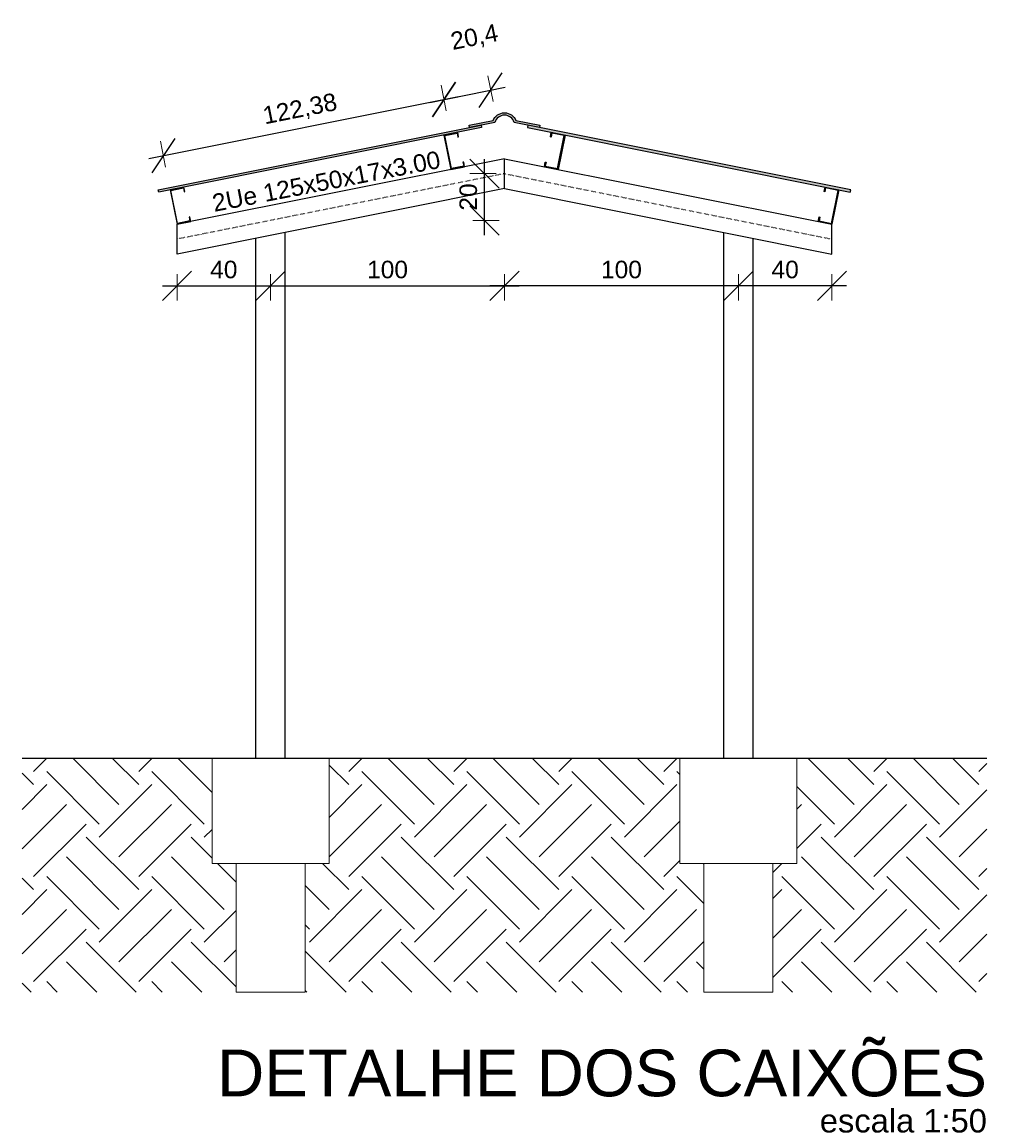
# Model space of a CAD drawing. Header units: millimetres. Extents: x 10789 to 19217, y 2620 to 5346.
# Tile 45 of 49: x 17866 to 18278, y 2767 to 3239. Entities that reach past the tile are written whole.
import ezdxf

# ---------------------------------------------------------------- set-up
doc = ezdxf.new("R2010")
doc.units = ezdxf.units.MM
doc.linetypes.add('DOT2', pattern=[3.175, 0, -3.175])
for name, color, linetype, lineweight in [('DT-Cotas', 4, 'Continuous', 5), ('FO-Cotas', 4, 'Continuous', 5), ('FO-Elementos em vista', 7, 'Continuous', 5), ('LC-Textos', 7, 'Continuous', 20)]:
    doc.layers.add(name, color=color, linetype=linetype, lineweight=lineweight)
for name, color, linetype in [('PILARES', 3, 'Continuous'), ('TELHA', 251, 'Continuous'), ('TERRENO', 26, 'Continuous'), ('TERÇA', 5, 'Continuous'), ('TRELIÇA', 1, 'Continuous'), ('TRELIÇA EIXO', 89, 'DOT2')]:
    doc.layers.add(name, color=color, linetype=linetype)
doc.styles.add('Annotative', font='arial.ttf')
doc.styles.add('Arial', font='arial.ttf')
doc.styles.add('MURILO', font='arial.ttf', dxfattribs={"height": 1.5})
doc.dimstyles.new('MURILO', dxfattribs={"dimscale": 0, "dimtxt": 1.5, "dimasz": 2.5, "dimexe": 1.25, "dimexo": 0, "dimtad": 1, "dimtxsty": 'Annotative', "dimblk": 'OBLIQUE', "dimcen": 2.5, "dimdle": 1.25, "dimclrd": 256, "dimclre": 256, "dimclrt": 7, "dimadec": 0, "dimazin": 0, "dimtfac": 1, "dimtmove": 0, "dimatfit": 3, "dimldrblk": 'OBLIQUE', "dimfxl": 1, "dimfxlon": 1, "dimtfillclr": 5, "dimlwe": -1, "dimarcsym": 0})

# ---------------------------------------------------------------- blocks, each defined once
blk = doc.blocks.new('_Oblique')
at = {"color": 0, "linetype": 'ByBlock', "lineweight": -2}
blk.add_line((-0.5, -0.5), (0.5, 0.5), dxfattribs=at)
blk = doc.blocks.new('*D168')
at = {"layer": 'Defpoints', "color": 0, "transparency": 16777216}
for p in [(17972.04, 3154.32), (17932.04, 3146.32), (17972.04, 3126.32)]:
    blk.add_point(p, dxfattribs=at)
at = {"layer": 'FO-Cotas', "transparency": 16777216}
for p, q in [((17932.04, 3131.32), (17932.04, 3120.07)), ((17972.04, 3131.32), (17972.04, 3120.07))]:
    blk.add_line(p, q, dxfattribs=at)
at = {"layer": 'FO-Cotas', "lineweight": -2, "transparency": 16777216}
blk.add_line((17925.79, 3126.32), (17978.29, 3126.32), dxfattribs=at)
at = {"layer": 'FO-Cotas', "lineweight": -2, "transparency": 16777216, "xscale": 12.5, "yscale": 12.5, "zscale": 12.5, "rotation": 180}
blk.add_blockref('_Oblique', (17932.04, 3126.32), dxfattribs=at)
at = {"layer": 'FO-Cotas', "lineweight": -2, "transparency": 16777216, "xscale": 12.5, "yscale": 12.5, "zscale": 12.5}
blk.add_blockref('_Oblique', (17972.04, 3126.32), dxfattribs=at)
at = {"layer": 'FO-Cotas', "color": 7, "transparency": 16777216, "insert": (17952.04, 3133.27), "char_height": 7.5, "attachment_point": 5, "style": 'Annotative'}
blk.add_mtext('40', dxfattribs=at)
blk = doc.blocks.new('*D169')
at = {"layer": 'Defpoints', "color": 0, "transparency": 16777216}
for p in [(18072.04, 3174.32), (17972.04, 3154.32), (18072.04, 3126.32)]:
    blk.add_point(p, dxfattribs=at)
at = {"layer": 'FO-Cotas', "transparency": 16777216}
for p, q in [((17972.04, 3131.32), (17972.04, 3120.07)), ((18072.04, 3131.32), (18072.04, 3120.07))]:
    blk.add_line(p, q, dxfattribs=at)
at = {"layer": 'FO-Cotas', "lineweight": -2, "transparency": 16777216}
blk.add_line((17965.79, 3126.32), (18078.29, 3126.32), dxfattribs=at)
at = {"layer": 'FO-Cotas', "lineweight": -2, "transparency": 16777216, "xscale": 12.5, "yscale": 12.5, "zscale": 12.5, "rotation": 180}
blk.add_blockref('_Oblique', (17972.04, 3126.32), dxfattribs=at)
at = {"layer": 'FO-Cotas', "lineweight": -2, "transparency": 16777216, "xscale": 12.5, "yscale": 12.5, "zscale": 12.5}
blk.add_blockref('_Oblique', (18072.04, 3126.32), dxfattribs=at)
at = {"layer": 'FO-Cotas', "color": 7, "transparency": 16777216, "insert": (18022.04, 3133.27), "char_height": 7.5, "attachment_point": 5, "style": 'Annotative'}
blk.add_mtext('100', dxfattribs=at)
blk = doc.blocks.new('*D170')
at = {"layer": 'Defpoints', "color": 0, "transparency": 16777216}
for p in [(18172.04, 3154.32), (18212.04, 3146.32), (18172.04, 3126.32)]:
    blk.add_point(p, dxfattribs=at)
at = {"layer": 'FO-Cotas', "transparency": 16777216}
for p, q in [((18172.04, 3131.32), (18172.04, 3120.07)), ((18212.04, 3131.32), (18212.04, 3120.07))]:
    blk.add_line(p, q, dxfattribs=at)
at = {"layer": 'FO-Cotas', "lineweight": -2, "transparency": 16777216}
blk.add_line((18218.29, 3126.32), (18165.79, 3126.32), dxfattribs=at)
at = {"layer": 'FO-Cotas', "lineweight": -2, "transparency": 16777216, "xscale": 12.5, "yscale": 12.5, "zscale": 12.5, "rotation": 180}
blk.add_blockref('_Oblique', (18172.04, 3126.32), dxfattribs=at)
at = {"layer": 'FO-Cotas', "lineweight": -2, "transparency": 16777216, "xscale": 12.5, "yscale": 12.5, "zscale": 12.5}
blk.add_blockref('_Oblique', (18212.04, 3126.32), dxfattribs=at)
at = {"layer": 'FO-Cotas', "color": 7, "transparency": 16777216, "insert": (18192.04, 3133.27), "char_height": 7.5, "attachment_point": 5, "style": 'Annotative'}
blk.add_mtext('40', dxfattribs=at)
blk = doc.blocks.new('*D171')
at = {"layer": 'Defpoints', "color": 0, "transparency": 16777216}
for p in [(18072.04, 3174.32), (18172.04, 3154.32), (18072.04, 3126.32)]:
    blk.add_point(p, dxfattribs=at)
at = {"layer": 'FO-Cotas', "transparency": 16777216}
for p, q in [((18072.04, 3131.32), (18072.04, 3120.07)), ((18172.04, 3131.32), (18172.04, 3120.07))]:
    blk.add_line(p, q, dxfattribs=at)
at = {"layer": 'FO-Cotas', "lineweight": -2, "transparency": 16777216}
blk.add_line((18178.29, 3126.32), (18065.79, 3126.32), dxfattribs=at)
at = {"layer": 'FO-Cotas', "lineweight": -2, "transparency": 16777216, "xscale": 12.5, "yscale": 12.5, "zscale": 12.5, "rotation": 180}
blk.add_blockref('_Oblique', (18072.04, 3126.32), dxfattribs=at)
at = {"layer": 'FO-Cotas', "lineweight": -2, "transparency": 16777216, "xscale": 12.5, "yscale": 12.5, "zscale": 12.5}
blk.add_blockref('_Oblique', (18172.04, 3126.32), dxfattribs=at)
at = {"layer": 'FO-Cotas', "color": 7, "transparency": 16777216, "insert": (18122.04, 3133.27), "char_height": 7.5, "attachment_point": 5, "style": 'Annotative'}
blk.add_mtext('100', dxfattribs=at)
blk = doc.blocks.new('*D172')
at = {"layer": 'Defpoints', "color": 0, "transparency": 16777216}
for p in [(18063.53, 3174.32), (18072.04, 3174.32), (17972.04, 3154.32)]:
    blk.add_point(p, dxfattribs=at)
at = {"layer": 'FO-Cotas', "lineweight": -2, "transparency": 16777216}
blk.add_line((18063.53, 3148.07), (18063.53, 3180.57), dxfattribs=at)
at = {"layer": 'FO-Cotas', "transparency": 16777216}
for p, q in [((18068.53, 3174.32), (18057.28, 3174.32)), ((18058.53, 3154.32), (18069.78, 3154.32))]:
    blk.add_line(p, q, dxfattribs=at)
at = {"layer": 'FO-Cotas', "lineweight": -2, "transparency": 16777216, "xscale": 12.5, "yscale": 12.5, "zscale": 12.5}
for p, rotation in [((18063.53, 3174.32), 90), ((18063.53, 3154.32), 270)]:
    blk.add_blockref('_Oblique', p, dxfattribs=dict(at, rotation=rotation))
at = {"layer": 'FO-Cotas', "color": 7, "transparency": 16777216, "insert": (18056.58, 3164.32), "char_height": 7.5, "attachment_point": 5, "rotation": 90, "style": 'Annotative'}
blk.add_mtext('20', dxfattribs=at)
blk = doc.blocks.new('*D205')
at = {"layer": 'Defpoints', "color": 0, "transparency": 16777216}
for p in [(18046.18, 3206.02), (18052.04, 3176.69), (17932.04, 3152.69)]:
    blk.add_point(p, dxfattribs=at)
at = {"layer": 'DT-Cotas', "transparency": 16777216}
for p, q in [((18047.16, 3201.11), (18044.95, 3212.14)), ((17927.16, 3177.11), (17924.95, 3188.14))]:
    blk.add_line(p, q, dxfattribs=at)
at = {"layer": 'DT-Cotas', "lineweight": -2, "transparency": 16777216}
blk.add_line((17920.05, 3180.79), (18052.31, 3207.24), dxfattribs=at)
at = {"layer": 'DT-Cotas', "lineweight": -2, "transparency": 16777216, "xscale": 12.5, "yscale": 12.5, "zscale": 12.5}
for p, rotation in [((18046.18, 3206.02), 11.30993247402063), ((17926.18, 3182.02), 191.3099324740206)]:
    blk.add_blockref('_Oblique', p, dxfattribs=dict(at, rotation=rotation))
at = {"layer": 'DT-Cotas', "color": 7, "transparency": 16777216, "insert": (17984.68, 3201.5), "char_height": 7.5, "attachment_point": 5, "rotation": 11.3099, "style": 'Annotative'}
blk.add_mtext('122,38', dxfattribs=at)
blk = doc.blocks.new('*D263')
at = {"layer": 'Defpoints', "color": 0, "transparency": 16777216}
for p in [(18066.18, 3210.02), (18072.04, 3180.69), (18052.04, 3176.69)]:
    blk.add_point(p, dxfattribs=at)
at = {"layer": 'DT-Cotas', "transparency": 16777216}
for p, q in [((18067.16, 3205.11), (18064.95, 3216.14)), ((18047.16, 3201.11), (18044.95, 3212.14))]:
    blk.add_line(p, q, dxfattribs=at)
at = {"layer": 'DT-Cotas', "lineweight": -2, "transparency": 16777216}
blk.add_line((18040.05, 3204.79), (18072.31, 3211.24), dxfattribs=at)
at = {"layer": 'DT-Cotas', "lineweight": -2, "transparency": 16777216, "xscale": 12.5, "yscale": 12.5, "zscale": 12.5}
for p, rotation in [((18066.18, 3210.02), 11.3099324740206), ((18046.18, 3206.02), 191.3099324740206)]:
    blk.add_blockref('_Oblique', p, dxfattribs=dict(at, rotation=rotation))
at = {"layer": 'DT-Cotas', "color": 7, "transparency": 16777216, "insert": (18059.26, 3232.17), "char_height": 7.5, "attachment_point": 5, "rotation": 11.3099, "style": 'Annotative'}
blk.add_mtext('20,4', dxfattribs=at)

msp = doc.modelspace()

# ---------------------------------------------------------------- hatches: boundary and pattern name
at = {"layer": 'TELHA'}
h = msp.add_hatch(color=256, dxfattribs=at)
h.dxf.hatch_style = 1
h.paths.add_polyline_path([(18076.94494, 3197.04716, 0.302948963), (18072.04203, 3200.31801), (18072.04203, 3199.31801, -0.335778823), (18076.19016, 3196.17831), (18086.94494, 3194.02736), (18087.14105, 3195.00794)])
h.paths.add_polyline_path([(18072.04203, 3199.31801), (18072.04203, 3200.31801, 0.302948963), (18067.13913, 3197.04716), (18056.94301, 3195.00794), (18057.13913, 3194.02736), (18067.89391, 3196.17831, -0.335778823)])
h = msp.add_hatch(color=256, dxfattribs=at)
h.dxf.hatch_style = 1
h.paths.add_polyline_path([(18062.23815, 3194.02736), (18062.04203, 3195.00794), (17924.00127, 3167.39979), (17924.19739, 3166.41921)])
h = msp.add_hatch(color=256, dxfattribs=at)
h.dxf.hatch_style = 1
h.paths.add_polyline_path([(18219.88668, 3166.41921), (18220.0828, 3167.39979), (18082.04203, 3195.00794), (18081.84592, 3194.02736)])
at = {"layer": 'TERRENO'}
h = msp.add_hatch(dxfattribs=at)
h.set_pattern_fill('EARTH', color=256, scale=5, angle=45)
h.paths.add_polyline_path([(17957.26992, 2879.3173), (17947.04203, 2879.3173), (17947.04203, 2924.3173), (17865.79203, 2924.3173), (17865.79203, 2824.3173), (17957.26992, 2824.3173)])
h.paths.add_polyline_path([(18157.26992, 2879.3173), (18147.04203, 2879.3173), (18147.04203, 2924.3173), (17997.04203, 2924.3173), (17997.04203, 2879.3173), (17986.81415, 2879.3173), (17986.81415, 2824.3173), (18157.26992, 2824.3173)])
h.paths.add_polyline_path([(18278.29203, 2924.3173), (18197.04203, 2924.3173), (18197.04203, 2879.3173), (18186.81415, 2879.3173), (18186.81415, 2824.3173), (18278.29203, 2824.3173)])

# ---------------------------------------------------------------- linework, layer by layer
at = {"layer": 'FO-Elementos em vista'}
for points in [[(17997.04203, 2879.3173), (17997.04203, 2924.3173), (17977.04203, 2924.3173), (17967.04203, 2924.3173), (17947.04203, 2924.3173), (17947.04203, 2879.3173), (17957.26992, 2879.3173), (17986.81415, 2879.3173)], [(18197.04203, 2879.3173), (18197.04203, 2924.3173), (18177.04203, 2924.3173), (18167.04203, 2924.3173), (18147.04203, 2924.3173), (18147.04203, 2879.3173), (18157.26992, 2879.3173), (18186.81415, 2879.3173)]]:
    msp.add_lwpolyline(points, close=True, dxfattribs=at)
for points in [[(17986.81415, 2879.3173), (17986.81415, 2824.3173), (17957.26992, 2824.3173), (17957.26992, 2879.3173)], [(18186.81415, 2879.3173), (18186.81415, 2824.3173), (18157.26992, 2824.3173), (18157.26992, 2879.3173)]]:
    msp.add_lwpolyline(points, dxfattribs=at)
at = {"layer": 'PILARES'}
for p, q in [((17978.29203, 2924.3173), (17978.29203, 3149.19353)), ((18165.79203, 2924.3173), (18165.79203, 3149.19353)), ((17965.79203, 2924.3173), (17965.79203, 3146.69353)), ((18178.29203, 2924.3173), (18178.29203, 3146.69353))]:
    msp.add_line(p, q, dxfattribs=at)
at = {"layer": 'TELHA'}
msp.add_lwpolyline([(18086.94494, 3194.02736), (18076.19016, 3196.17831, 0.756895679), (18067.89391, 3196.17831), (18057.13913, 3194.02736), (18056.94301, 3195.00794), (18067.13913, 3197.04716, -0.667125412), (18076.94494, 3197.04716), (18087.14105, 3195.00794)], format="xyb", close=True, dxfattribs=at)
for points in [[(17924.00127, 3167.39979), (18062.04203, 3195.00794), (18062.23815, 3194.02736), (17924.19739, 3166.41921)], [(18220.0828, 3167.39979), (18082.04203, 3195.00794), (18081.84592, 3194.02736), (18219.88668, 3166.41921)]]:
    msp.add_lwpolyline(points, close=True, dxfattribs=at)
at = {"layer": 'TERRENO'}
msp.add_line((17865.79203, 2924.3173), (18278.29203, 2924.3173), dxfattribs=at)
at = {"layer": 'TERÇA'}
for points in [[(18052.43427, 3190.02697), (18052.04203, 3191.98813), (18046.15855, 3190.81144), (18049.10029, 3176.10273), (18054.98378, 3177.27942), (18054.59154, 3179.24059), (18054.29737, 3179.18175), (18054.63077, 3177.51476), (18049.33563, 3176.45574), (18046.51156, 3190.5761), (18051.80669, 3191.63513), (18052.14009, 3189.96814)], [(18091.6498, 3190.02697), (18092.04203, 3191.98813), (18097.92552, 3190.81144), (18094.98378, 3176.10273), (18089.10029, 3177.27942), (18089.49252, 3179.24059), (18089.7867, 3179.18175), (18089.4533, 3177.51476), (18094.74844, 3176.45574), (18097.57251, 3190.5761), (18092.27737, 3191.63513), (18091.94398, 3189.96814)], [(17935.37601, 3166.61532), (17934.98378, 3168.57648), (17929.10029, 3167.39979), (17932.04203, 3152.69108), (17937.92552, 3153.86777), (17937.53329, 3155.82893), (17937.23911, 3155.7701), (17937.57251, 3154.10311), (17932.27737, 3153.04409), (17929.4533, 3167.16445), (17934.74844, 3168.22347), (17935.08183, 3166.55649)], [(18208.70806, 3166.61532), (18209.10029, 3168.57648), (18214.98378, 3167.39979), (18212.04203, 3152.69108), (18206.15855, 3153.86777), (18206.55078, 3155.82893), (18206.84496, 3155.7701), (18206.51156, 3154.10311), (18211.80669, 3153.04409), (18214.63077, 3167.16445), (18209.33563, 3168.22347), (18209.00223, 3166.55649)]]:
    msp.add_lwpolyline(points, close=True, dxfattribs=at)
at = {"layer": 'TRELIÇA', "ltscale": 20}
for p, q in [((18072.04203, 3180.69108), (17932.04203, 3152.69108)), ((18072.04203, 3180.69108), (18212.04203, 3152.69108)), ((18072.04203, 3167.94353), (18072.04203, 3180.69108)), ((18072.04203, 3167.94353), (17932.04203, 3139.94353)), ((18072.04203, 3167.94353), (18212.04203, 3139.94353)), ((17932.04203, 3139.94353), (17932.04203, 3152.69108)), ((18212.04203, 3139.94353), (18212.04203, 3152.69108))]:
    msp.add_line(p, q, dxfattribs=at)
at = {"layer": 'TRELIÇA EIXO', "ltscale": 0.1}
for q in [(17932.04203, 3146.3173), (18212.04203, 3146.3173)]:
    msp.add_line((18072.04203, 3174.3173), q, dxfattribs=at)

# ---------------------------------------------------------------- texts
at = {"style": 'MURILO'}
msp.add_text('2Ue 125x50x17x3.00', height=7.5, rotation=11, dxfattribs=at).set_placement((17947.95906, 3157.95661))
at = {"layer": 'LC-Textos', "attachment_point": 9, "line_spacing_factor": 0.798, "style": 'Arial'}
for s, insert, char_height, width in [('DETALHE DOS CAIXÕES', (18278.29215, 2779.43784), 20, 787.4702832), ('escala 1:50', (18278.29203, 2764.10584), 10, 152.6428893)]:
    msp.add_mtext(s, dxfattribs=dict(at, insert=insert, char_height=char_height, width=width))

# ---------------------------------------------------------------- dimensions: what is measured, and where the dimension line sits
at = {"layer": 'DT-Cotas'}
dim = msp.add_linear_dim(base=(18066.17721, 3210.0152), p1=(18052.04203, 3176.69108), p2=(18072.04203, 3180.69108), angle=191.3099325, dimstyle='MURILO', override={"dimscale": 0, "dimclrt": 7, "dimtix": 0, "dimtofl": 1, "dimtmove": 1, "dimatfit": 3}, dxfattribs=at)
dim.commit()
dim.dimension.update_dxf_attribs({"geometry": '*D263', "text_midpoint": (18059.25921, 3232.16543)})
dim = msp.add_aligned_dim(p1=(17932.04203, 3152.69108), p2=(18052.04203, 3176.69108), distance=29.90485, dimstyle='MURILO', override={"dimscale": 0, "dimtix": 0, "dimtofl": 1, "dimtmove": 0, "dimatfit": 3}, dxfattribs=at)
dim.commit()
dim.dimension.update_dxf_attribs({"geometry": '*D205', "text_midpoint": (17984.68042, 3201.49915)})
at = {"layer": 'FO-Cotas'}
for base, p1, p2, angle, override, picture, middle in [((18063.53093, 3174.3173), (17972.04203, 3154.3173), (18072.04203, 3174.3173), 90, {"dimscale": 0, "dimtix": 0, "dimtofl": 1, "dimtmove": 0, "dimatfit": 3}, '*D172', (18056.57663, 3164.3173)), ((18072.04203, 3126.3173), (18172.04203, 3154.3173), (18072.04203, 3174.3173), 180, {"dimscale": 0, "dimtix": 0, "dimtofl": 1, "dimtmove": 1, "dimatfit": 3}, '*D171', (18122.04203, 3133.2716)), ((18172.04203, 3126.3173), (18212.04203, 3146.3173), (18172.04203, 3154.3173), 180, {"dimscale": 0, "dimtix": 0, "dimtofl": 1, "dimtmove": 0, "dimatfit": 3}, '*D170', (18192.04203, 3133.2716))]:
    dim = msp.add_linear_dim(base=base, p1=p1, p2=p2, angle=angle, dimstyle='MURILO', override=override, dxfattribs=at)
    dim.commit()
    dim.dimension.update_dxf_attribs({"geometry": picture, "text_midpoint": middle})
for base, p1, p2, override, picture, middle in [((18072.04203, 3126.3173), (17972.04203, 3154.3173), (18072.04203, 3174.3173), {"dimscale": 0, "dimtix": 0, "dimtofl": 1, "dimtmove": 1, "dimatfit": 3}, '*D169', (18022.04203, 3133.2716)), ((17972.04203, 3126.3173), (17932.04203, 3146.3173), (17972.04203, 3154.3173), {"dimscale": 0, "dimtix": 0, "dimtofl": 1, "dimtmove": 0, "dimatfit": 3}, '*D168', (17952.04203, 3133.2716))]:
    dim = msp.add_linear_dim(base=base, p1=p1, p2=p2, dimstyle='MURILO', override=override, dxfattribs=at)
    dim.commit()
    dim.dimension.update_dxf_attribs({"geometry": picture, "text_midpoint": middle})

doc.saveas('drawing.dxf')
